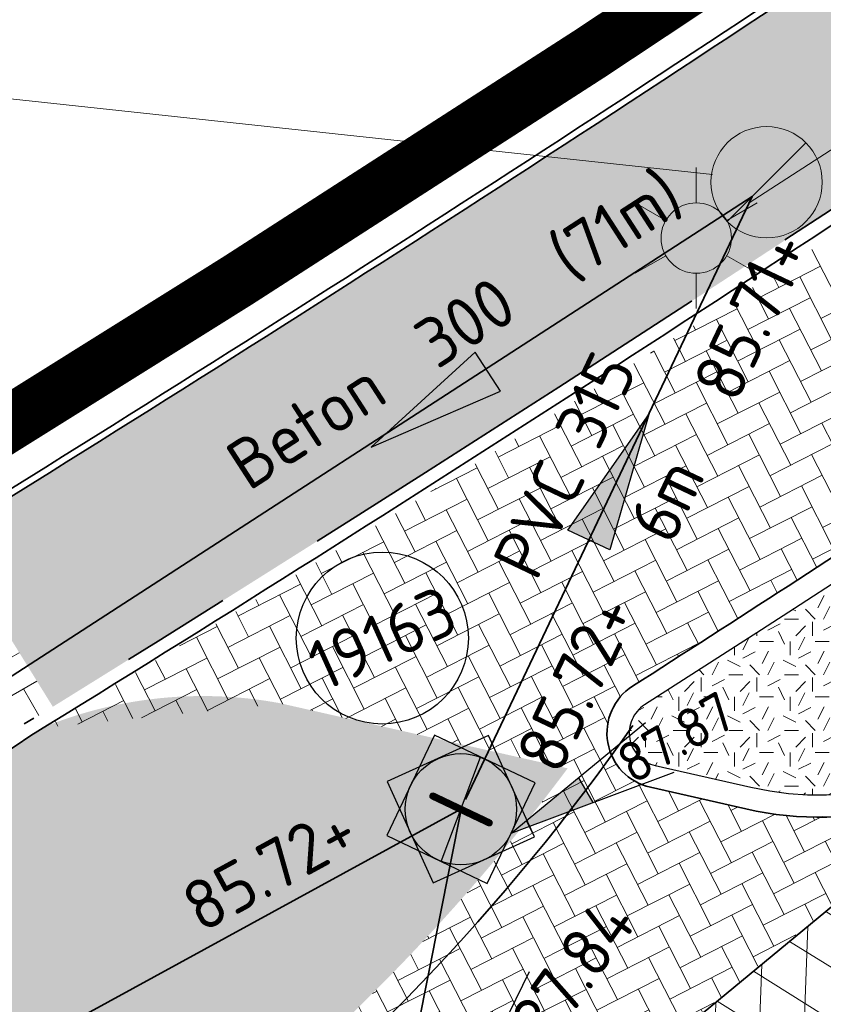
# Model space of a CAD drawing. Header units: metres. Extents: x 195696 to 514079, y 327475 to 328989.
# Tile 215 of 256: x 196158.13 to 196165.35, y 327743.54 to 327752.39. Entities that reach past the tile are written whole.
import ezdxf
from ezdxf import colors
from ezdxf.entities.mleader import LeaderData, LeaderLine
from ezdxf.enums import TextEntityAlignment as Align
from ezdxf.math import Vec2, Vec3

# ---------------------------------------------------------------- set-up
doc = ezdxf.new("R2010")
doc.units = ezdxf.units.M
for name, pattern in [('CENTER2', [1.125, 0.75, -0.125, 0.125, -0.125]), ('RI-GWA-SO', [18.450000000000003, 6, -1.8, 1.75, -1.8, 1.75, -1.8, 1.75, -1.8]), ('RI-HWA', [7.4, 5, -2.4]), ('VH-RIJWIELPADBAND', [20, 8, -2, 2, -2, 0, -2, 2, -2]), ('VH-TROTTOIRBAND_180-200', [20, 10, -2, 2, -2, 2, -2])]:
    doc.linetypes.add(name, pattern=pattern)
for name, color, linetype, lineweight in [('B-WE-OV-ARMATUUR-S-250', 7, 'Continuous', 18), ('B-WE-RI-GWA-G', 30, 'Continuous', 18), ('B-WE-RI-GWA_MATERIAAL-DIAMETER-BOB-STROOMRICHTING-S', 252, 'Continuous', 25), ('B-WE-RI-GWA_RIOOLPUT_INSPECTIEPUT-S-250', 30, 'Continuous', 18), ('N-WE-GR-GRAS-A-250', 62, 'Continuous', 18), ('N-WE-KG-WERKGRENS-200-G', 14, 'CENTER2', 35), ('N-WE-RI-GWA_PUTDEKSELNIVEAU-S-200', 7, 'Continuous', 25), ('N-WE-RI-GWA_PUTNUMMER-S-250', 7, 'Continuous', 25), ('N-WE-RI-GWA_TRANSPORTLEIDING-G', 30, 'RI-GWA-SO', 35), ('N-WE-RI-HWA_RIOOLLEIDING_PVC_315-G', 150, 'RI-HWA', 35), ('N-WE-RI-OVERIG_RIOOLPUT_BETON-S-250', 10, 'Continuous', 25), ('N-WE-RI-OVERIG_RIOOLPUT_INSPECTIE-S-250', 10, 'Continuous', 25), ('N-WE-RI-T18', 7, 'Continuous', 18), ('N-WE-RI-VWA_STROOMRICHTING-S', 7, 'Continuous', 25), ('N-WE-VH-GESLOTENVERHARDING-A-200', 252, 'Continuous', 18), ('N-WE-VH-KANTOPSLUITING_OPSLUITBAND_60X200-G', 5, 'Continuous', 35), ('N-WE-VH-KANTOPSLUITING_RIJWIELPADBAND_40 120_250-G', 1, 'VH-RIJWIELPADBAND', 35), ('N-WE-VH-KANTOPSLUITING_TROTTOIRBAND_180 200_250-G', 6, 'VH-TROTTOIRBAND_180-200', 25), ('N-WE-VH-KANTOPSLUITING_VOORKANTBAND-G', 2, 'Continuous', 35), ('N-WE-VH-KANTVERHARDING-G', 5, 'Continuous', 35), ('N-WE-VH-OPENVERHARDING_BETONSTRAATSTEEN_GRIJS-A', 252, 'Continuous', 18), ('N-WE-VH-OPENVERHARDING_BETONSTRAATSTEEN_ROOD-A', 13, 'Continuous', 18), ('N-WE-VH-TEGEL-A', 252, 'Continuous', 18), ('N-WE-VW-MARKERING_DWARS_DRIEHOEK-G', 7, 'VW-HAAIETAND50_L', 35), ('V-WE-RI-GWA_PUTDEKSELNIVEAU-S-250', 7, 'Continuous', 25), ('V-WE-RI-GWA_RIOOLLEIDING_BETON_300-G', 30, 'RI-GWA-V', 35)]:
    doc.layers.add(name, color=color, linetype=linetype, lineweight=lineweight)
doc.styles.add('NLCS-ISO', font='NLCS-ISO.ttf')
doc.styles.add('NLCS-ISO-M250-T18', font='NLCS-ISO.ttf', dxfattribs={"height": 0.45})
doc.linetypes.add('RI-GWA-V', pattern='A,3,[24,NLCS.SHX,S=1,R=0,X=0,Y=0],3,-3', length=9)
doc.linetypes.add('VW-HAAIETAND50_L', pattern='A,0,-0.5,[150,NLCS.SHX,S=1,R=0,X=-0.625,Y=-0.25],-0.5', length=1)
pattern_1 = [(27.04000000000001, (196090.4172369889, 327711.2307072), (0.09157615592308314, 0.2825133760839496), [0.63, -0.21]), (297.04, (196090.2262997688, 327711.604796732), (0.09157615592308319, 0.2825133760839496), [0.63, -0.21])]
pattern_2 = [(87.99999999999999, (0, 0), (-0.3997563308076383, 0.01395979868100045), []), (148, (0, 0), (-0.2119677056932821, -0.3392192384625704), [])]

# ---------------------------------------------------------------- blocks, each defined once
blk = doc.blocks.new('B-SRI-PUT_GWA_KUNSTSTOF-SO')
blk.add_line((-1.414205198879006, -1.41422192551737), (1.414221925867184, 1.41420519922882))
blk.add_circle((8.36349408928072e-06, -8.363144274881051e-06), 2)
blk = doc.blocks.new('*U154')
at = {"ltscale": 0.1, "style": 'NLCS-ISO'}
for tag, p in [('MAT', (-0.5000000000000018, 0.5000000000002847)), ('BOBL', (-64.98704420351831, 1.13464793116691e-13))]:
    blk.add_attdef(tag, text='', height=1.8, dxfattribs=at).set_placement(p, align=Align.BOTTOM_RIGHT)
for tag, p in [('DIA', (0.4999999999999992, 0.5000000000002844)), ('BOBR', (49.40985727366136, -2.220446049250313e-16))]:
    blk.add_attdef(tag, text='', height=1.8, dxfattribs=at).set_placement(p, align=Align.BOTTOM_LEFT)
blk.add_attdef('JVA', text='', height=1.8, dxfattribs=at).set_placement((-2.465190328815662e-32, -0.9999999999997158), align=Align.TOP_CENTER)
at = {"ltscale": 0.1, "style": 'NLCS-ISO', "flags": 1}
blk.add_attdef('PUTNR-L', text='', height=1.8, dxfattribs=at).set_placement((-0.8215082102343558, -5.885126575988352), align=Align.BOTTOM_RIGHT)
blk.add_attdef('PUTNR-L', text='', height=1.8, dxfattribs=at).set_placement((1.948397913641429, -5.769780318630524), align=Align.BOTTOM_LEFT)
blk = doc.blocks.new('SRI-PUT_INSPECTIE-SO')
at = {"flags": 128}
blk.add_lwpolyline([(-1.999999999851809, -2.000000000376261), (2.000000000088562, -2.000000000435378), (2.000000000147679, 1.999999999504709), (-2.00000000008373, 1.999999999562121)], close=True, dxfattribs=at)
blk.add_circle((0, -7.105427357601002e-14), 1.999999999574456)
at = {"style": 'NLCS-ISO'}
blk.add_text('I', height=2.5, dxfattribs=at).set_placement((-0.002795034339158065, -0.007140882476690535), align=Align.MIDDLE_CENTER)
blk = doc.blocks.new('*U168')
at = {"ltscale": 0.1}
blk.add_hatch(color=256, dxfattribs=at).paths.add_polyline_path([(2.500000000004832, 0), (-2.500000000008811, -0.8333333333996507), (-2.500000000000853, 0.8333333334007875)])
at = {"ltscale": 0.1, "flags": 128}
blk.add_lwpolyline([(2.500000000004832, 0), (-2.500000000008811, -0.8333333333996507), (-2.500000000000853, 0.8333333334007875)], close=True, dxfattribs=at)
at = {"ltscale": 0.1, "style": 'NLCS-ISO'}
for tag, p in [('MAT', (-0.5000000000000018, 0.5000000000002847)), ('BOBL', (-4.048312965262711, -3.239999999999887))]:
    blk.add_attdef(tag, text='', height=1.8, dxfattribs=at).set_placement(p, align=Align.BOTTOM_RIGHT)
for tag, p in [('DIA', (0.4999999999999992, 0.5000000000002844)), ('BOBR', (4.1535239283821, -3.24))]:
    blk.add_attdef(tag, text='', height=1.8, dxfattribs=at).set_placement(p, align=Align.BOTTOM_LEFT)
blk.add_attdef('JVA', text='', height=1.8, dxfattribs=at).set_placement((-2.465190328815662e-32, -0.9999999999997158), align=Align.TOP_CENTER)
at = {"ltscale": 0.1, "style": 'NLCS-ISO', "flags": 1}
blk.add_attdef('PUTNR-L', text='', height=1.8, dxfattribs=at).set_placement((-0.8215082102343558, -5.885126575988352), align=Align.BOTTOM_RIGHT)
blk.add_attdef('PUTNR-L', text='', height=1.8, dxfattribs=at).set_placement((1.948397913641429, -5.769780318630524), align=Align.BOTTOM_LEFT)
blk = doc.blocks.new('*U195')
at = {"ltscale": 0.1}
blk.add_hatch(color=256, dxfattribs=at).paths.add_polyline_path([(-2.500000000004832, 0), (2.500000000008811, -0.8333333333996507), (2.500000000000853, 0.8333333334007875)])
at = {"ltscale": 0.1, "flags": 128}
blk.add_lwpolyline([(-2.500000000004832, 0), (2.500000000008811, -0.8333333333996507), (2.500000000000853, 0.8333333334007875)], close=True, dxfattribs=at)
at = {"ltscale": 0.1, "style": 'NLCS-ISO'}
for tag, p in [('MAT', (-1, 0.5000000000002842)), ('BOBL', (-166.7964282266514, -3.239999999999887))]:
    blk.add_attdef(tag, text='', height=1.8, dxfattribs=at).set_placement(p, align=Align.BOTTOM_RIGHT)
for tag, p in [('DIA', (1, 0.5000000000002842)), ('BOBR', (172.5458537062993, -3.24))]:
    blk.add_attdef(tag, text='', height=1.8, dxfattribs=at).set_placement(p, align=Align.BOTTOM_LEFT)
blk.add_attdef('JVA', text='', height=1.8, dxfattribs=at).set_placement((0, -0.9999999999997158), align=Align.TOP_CENTER)
blk = doc.blocks.new('SOV-ARMATUUR-SO')
for p, q in [((8.349587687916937e-10, 1.265625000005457), (1.669846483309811e-09, 2.53125000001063)), ((-1.096064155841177, 0.6328125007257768), (-2.192125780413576, 1.265625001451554)), ((1.096064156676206, 0.6328124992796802), (2.192125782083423, 1.26562499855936)), ((-1.096064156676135, -0.6328124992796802), (-2.192125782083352, -1.26562499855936)), ((1.096064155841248, -0.6328125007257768), (2.192125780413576, -1.265625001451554)), ((-8.349587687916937e-10, -1.265625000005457), (-1.669775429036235e-09, -2.53125000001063))]:
    blk.add_line(p, q)
blk.add_circle((0, 0), 1.265625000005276)
at = {"style": 'NLCS-ISO'}
blk.add_attdef('TYPE', text='', height=1.75, dxfattribs=at).set_placement((0.1052451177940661, 3.816837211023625), align=Align.MIDDLE_CENTER)
blk = doc.blocks.new('SRI-PUT_BETON-SO')
h = blk.add_hatch(color=256)
h.dxf.hatch_style = 1
h.paths.add_polyline_path([(1.414221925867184, 1.41420519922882, 0.6681786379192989), (-1.999991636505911, -8.363144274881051e-06, 0.198912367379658), (-1.414205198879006, -1.41422192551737)])
blk.add_line((-1.414205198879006, -1.41422192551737), (1.414221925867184, 1.41420519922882))
blk.add_lwpolyline([(-1.999991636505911, -2.000008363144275), (2.000008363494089, -2.000008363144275), (2.000008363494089, 1.999991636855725), (-1.999991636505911, 1.999991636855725)], close=True)
blk.add_circle((8.36349408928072e-06, -8.363144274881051e-06), 2)
blk = doc.blocks.new('SRI-PUTDEKSELHOOGTE-SO')
h = blk.add_hatch(color=256)
h.dxf.hatch_style = 1
h.paths.add_polyline_path([(3.018955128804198, 2.485302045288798), (0, 2.220446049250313e-16), (3.661812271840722, 1.371840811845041)])
for p, q in [((0, 0), (6.037910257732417, 4.970604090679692)), ((0, 0), (7.323624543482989, 2.743681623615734)), ((3.018955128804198, 2.485302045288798), (3.661812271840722, 1.371840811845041))]:
    blk.add_line(p, q)
at = {"style": 'NLCS-ISO'}
blk.add_attdef('PUTHGT', text='', height=1.8, rotation=30.00000000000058, dxfattribs=at).set_placement((5.01661480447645, 2.929534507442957), align=Align.MIDDLE_LEFT)
blk = doc.blocks.new('SRI-PUTNUMMER-SO')
blk.add_circle((0, 0), 3.090853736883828)
at = {"style": 'NLCS-ISO'}
blk.add_attdef('PUTNR', text='', height=1.8, dxfattribs=at).set_placement((0, 0), align=Align.MIDDLE_CENTER)

msp = doc.modelspace()

# ---------------------------------------------------------------- hatches: boundary and pattern name
at = {"layer": 'N-WE-GR-GRAS-A-250', "lineweight": 0}
h = msp.add_hatch(dxfattribs=at)
h.set_pattern_fill('AGR-GRAS_02-SO', color=256, scale=0.05, pattern_type=2)
h.set_pattern_definition([(0, (0, 0), (0.5, 0.5), [0.125, -0.375]), (0, (0.275, 0.3), (0.5, 0.5), [0.125, -0.375]), (90, (0.05, 0.175), (-0.5, 0.5), [0.125, -0.375]), (90, (0.25, 0.35), (-0.5, 0.5), [0.125, -0.375]), (45, (0.1, 0.35), (0, 0.5000000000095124), [0.125, -0.582106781]), (135, (0.275, 0), (-0.5000000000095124, 0), [0.125, -0.582106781]), (26.56505119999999, (0.125, 0.15), (0.5000000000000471, 2.000322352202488e-10), [0.125, -0.9930339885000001]), (26.56505119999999, (0.35, 0.4), (0.5000000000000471, 2.000322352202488e-10), [0.125, -0.9930339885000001]), (63.43494882, (0.35, 0), (2.54993137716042e-11, 0.500000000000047), [0.125, -0.9930339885]), (63.43494882, (0.125, 0.225), (2.54993137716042e-11, 0.500000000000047), [0.125, -0.9930339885]), (63.43494882, (0.3, 0.1), (2.54993137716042e-11, 0.500000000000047), [0.125, -0.9930339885]), (116.5650512, (0, 0.275), (-2.000324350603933e-10, 0.500000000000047), [0.125, -0.9930339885]), (153.43494882, (0.1, 0.07500000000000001), (-0.500000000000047, 2.549949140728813e-11), [0.125, -0.9930339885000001])])
edge = h.paths.add_edge_path()
edge.add_arc((196163.9047674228, 327745.9766033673), 0.3000000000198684, 122.6238290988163, 257.2414351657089)
edge.add_line((196163.8385144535, 327745.6840105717), (196164.6975785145, 327745.4894892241))
edge.add_arc((196165.3159395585, 327748.2203553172), 2.799999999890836, 257.2414352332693, 312.7597743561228)
edge.add_line((196167.2169323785, 327746.1645765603), (196173.7455129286, 327752.2016001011))
edge.add_arc((196173.5418351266, 327752.4218621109), 0.2999999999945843, 312.7597743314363, 484.4318837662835)
edge.add_arc((196007.6259316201, 327990.0754310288), 289.5401493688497, 302.6285030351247, 304.9210118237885, ccw=False)
at = {"layer": 'N-WE-VH-GESLOTENVERHARDING-A-200', "lineweight": 0}
h = msp.add_hatch(dxfattribs=at)
h.set_pattern_fill('AVH-GESLOTEN-SOD', color=256, scale=0.2, angle=28, pattern_type=2)
h.set_pattern_definition(pattern_2)
edge = h.paths.add_edge_path()
edge.add_arc((196002.8392108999, 327994.4170410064), 300.3105728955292, 298.0902589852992, 298.1829516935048)
edge.add_arc((196098.9785311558, 327814.9897912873), 96.7499999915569, 298.1829517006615, 308.3814825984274)
edge.add_line((196159.0500707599, 327739.1480308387), (196167.2475241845, 327745.9249292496))
edge.add_arc((196165.3159395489, 327748.2203553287), 3.00000001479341, 310.0803713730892, 312.7597743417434)
edge.add_line((196167.35271758, 327746.0177352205), (196174.2066933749, 327752.3556539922))
edge.add_line((196174.2066933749, 327752.3556539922), (196176.3798590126, 327749.3575136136))
edge.add_arc((196240.5988028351, 327669.8875864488), 102.1740772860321, 128.9413703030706, 131.8372612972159)
edge.add_line((196172.4469423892, 327746.0116035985), (196162.8488733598, 327738.0444900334))
edge.add_arc((196098.9785311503, 327814.9897912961), 100.0000000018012, 298.1829516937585, 309.69520475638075, ccw=False)
edge.add_arc((196002.8392252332, 327994.417014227), 303.5605425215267, 296.6494245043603, 298.18295169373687, ccw=False)
edge.add_line((196138.9953072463, 327723.1044190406), (196125.4960893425, 327716.5077378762))
edge.add_arc((196125.7156155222, 327716.0585071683), 0.4999999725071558, 116.0434350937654, 122.373698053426)
edge.add_arc((196147.9496387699, 327669.1892882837), 52.37189080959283, 115.4455440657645, 121.0030107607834)
edge.add_arc((196121.0918731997, 327713.8589807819), 0.2500195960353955, 118.1906929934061, 229.250672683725)
edge.add_arc((196102.9812874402, 327692.8335136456), 27.49999995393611, 49.25964687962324, 58.29503817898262)
edge.add_arc((196117.5651768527, 327716.4424932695), 0.2502027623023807, 238.321955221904, 298.4773294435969)
edge.add_arc((196242.7567194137, 327480.3965558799), 266.9400155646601, 116.81138615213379, 117.9396073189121, ccw=False)
edge.add_arc((196122.1347975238, 327719.0898090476), 0.4999999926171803, 295.7619758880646, 302.1511996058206)
edge.add_arc((196122.1347102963, 327719.0897542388), 0.5000000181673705, 297.91533745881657, 302.16300455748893, ccw=False)
edge.add_arc((196242.7567191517, 327480.3965564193), 266.9400149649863, 114.75962567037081, 116.8073749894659, ccw=False)
edge.add_arc((196129.8040447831, 327725.5663163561), 3.000000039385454, 292.6419377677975, 296.8302535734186)
edge.add_line((196131.1580911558, 327722.889273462), (196136.2742470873, 327725.3788814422))
edge.add_arc((196002.8389643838, 327994.417530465), 300.3111209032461, 296.3800634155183, 298.0902565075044)
h = msp.add_hatch(dxfattribs=at)
h.set_pattern_fill('AVH-GESLOTEN-SOD', color=256, scale=0.2, angle=28, pattern_type=2)
h.set_pattern_definition(pattern_2)
h.paths.add_polyline_path([(196157.962, 327732.862, 0.00351585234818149), (196160.987, 327735.539), (196166.343, 327740.519), (196169.856, 327743.692), (196171.771, 327745.401, -0.001006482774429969), (196172.07556866, 327745.677483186), (196170.4482898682, 327744.2875916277), (196162.8808085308, 327738.0060173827, -0.05027397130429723), (196146.2309968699, 327726.8013170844, -0.006691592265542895), (196139.0174974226, 327723.0596120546), (196131.0515779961, 327719.1668953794), (196130.1345730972, 327718.7648978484, -0.08442666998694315), (196133.3878517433, 327719.5772398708, 0.09818586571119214), (196137.1347885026, 327720.6222520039), (196143.713, 327723.945), (196147.575, 327725.978), (196151.251, 327727.988, 0.03928629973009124)])
at = {"layer": 'N-WE-VH-OPENVERHARDING_BETONSTRAATSTEEN_GRIJS-A', "lineweight": 0}
h = msp.add_hatch(dxfattribs=at)
h.set_pattern_fill('AVH-BSS_KEIFORMAAT_ELLEBOOG', color=256, scale=2, angle=27.04, pattern_type=2)
h.set_pattern_definition(pattern_1)
h.paths.add_polyline_path([(196167.2299439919, 327745.9309067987, -0.2347271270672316), (196164.6358296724, 327745.3004049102), (196163.0514790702, 327745.6591558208, -0.07901617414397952), (196158.9305739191, 327741.6460275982, -0.484256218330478), (196159.6739284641, 327741.3951886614, -0.3118921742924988), (196159.1108536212, 327739.1876460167)])
at = {"layer": 'N-WE-VH-OPENVERHARDING_BETONSTRAATSTEEN_ROOD-A', "lineweight": 0}
h = msp.add_hatch(dxfattribs=at)
h.set_pattern_fill('AVH-BSS_KEIFORMAAT_KEPER', color=256, scale=2, angle=27.04, pattern_type=2)
h.set_pattern_definition(pattern_1)
edge = h.paths.add_edge_path()
edge.add_line((196174.034888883, 327753.4446394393), (196172.6571997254, 327755.3453254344))
edge.add_arc((196016.0424294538, 327973.4513352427), 268.5114853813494, 305.4463278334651, 305.68088725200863, ccw=False)
edge.add_arc((196041.4956551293, 327941.3468987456), 227.6058132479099, 300.8905418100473, 304.91338895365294, ccw=False)
edge.add_line((196158.348388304, 327746.027045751), (196160.4826853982, 327746.2388213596))
edge.add_line((196160.4826853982, 327746.2388213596), (196163.7943458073, 327745.4889487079))
edge.add_arc((196163.90480193, 327745.97660941), 0.5000135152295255, 122.62753267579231, 257.23773158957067, ccw=False)
edge.add_arc((196007.6157569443, 327990.0909719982), 289.3587238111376, 302.6285437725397, 304.9212402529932)
edge.add_line((196173.2591220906, 327752.8342616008), (196174.034888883, 327753.4446394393))
h = msp.add_hatch(dxfattribs=at)
h.set_pattern_fill('AVH-BSS_KEIFORMAAT_KEPER', color=256, scale=2, angle=27.04, pattern_type=2)
h.set_pattern_definition(pattern_1)
edge = h.paths.add_edge_path()
edge.add_arc((196129.5578064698, 327723.2988013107), 6.000000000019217, 116.0434352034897, 186.775137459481)
edge.add_line((196123.5997057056, 327722.5909628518), (196128.1641339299, 327724.858349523))
edge.add_line((196128.1641339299, 327724.858349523), (196129.3431462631, 327725.4344990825))
edge.add_line((196129.3431462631, 327725.4344990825), (196135.169114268, 327728.2836619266))
edge.add_line((196135.169114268, 327728.2836619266), (196140.477528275, 327730.9901562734))
edge.add_line((196140.477528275, 327730.9901562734), (196145.7303849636, 327733.8023615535))
edge.add_line((196145.7303849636, 327733.8023615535), (196151.3672299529, 327736.976572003))
edge.add_arc((196055.3583026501, 327900.946979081), 190.0105484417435, 300.3500800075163, 303.0306060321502)
edge.add_arc((196148.3731287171, 327756.6093568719), 18.31286083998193, 305.2050558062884, 323.2766809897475)
edge.add_line((196163.0514790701, 327745.6591558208), (196160.4651052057, 327746.2447989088))
edge.add_arc((196159.7717494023, 327742.5224918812), 3.786332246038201, 79.44841532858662, 111.7730900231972)
edge.add_arc((196008.9082184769, 327988.115945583), 284.4985057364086, 301.6584053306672, 301.6912803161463, ccw=False)
edge.add_arc((196055.4662570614, 327900.7983783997), 185.8417143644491, 300.20861194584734, 303.56997308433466, ccw=False)
edge.add_arc((196002.8123851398, 327994.4706759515), 293.2905422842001, 296.38406730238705, 299.89061746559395, ccw=False)
edge.add_line((196133.1466207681, 327731.7306348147), (196126.9234921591, 327728.6895700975))
edge = h.paths.add_edge_path()
edge.add_line((196092.0888065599, 327707.6849695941), (196098.6010209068, 327710.7550273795))
edge.add_line((196098.6010209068, 327710.7550273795), (196103.7600966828, 327713.1871741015))
edge.add_line((196103.7600966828, 327713.1871741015), (196110.664544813, 327716.4768463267))
edge.add_arc((196110.8796096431, 327716.0254627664), 0.4999999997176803, 71.19305172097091, 115.475789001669, ccw=False)
edge.add_arc((196102.98128756, 327692.8335135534), 25.00000000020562, 70.16330769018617, 71.19305173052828, ccw=False)
edge.add_arc((196110.833448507, 327715.3840384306), 1.154073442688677, 25.978416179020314, 56.8343648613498, ccw=False)
edge.add_arc((196110.8334421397, 327715.384051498), 1.154073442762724, 25.97769450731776, 84.75755282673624)
edge.add_line((196110.9388902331, 327716.5332974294), (196122.351489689, 327721.9709096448))
edge.add_line((196122.351489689, 327721.9709096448), (196123.4099120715, 327722.496682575))
edge.add_arc((196129.5578064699, 327723.2988013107), 6.200000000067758, 130.6359857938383, 187.433419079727, ccw=False)
edge.add_line((196125.5200504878, 327728.0037483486), (196124.0405113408, 327727.2807399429))
edge.add_line((196124.0405113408, 327727.2807399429), (196102.0469885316, 327716.8017733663))
edge.add_line((196102.0469885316, 327716.8017733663), (196090.3710454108, 327711.2973752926))
edge.add_line((196090.3710454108, 327711.2973752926), (196092.0888065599, 327707.6849695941))
at = {"layer": 'N-WE-VH-TEGEL-A', "lineweight": 0}
h = msp.add_hatch(dxfattribs=at)
h.set_pattern_fill('AVH-TEGEL_300X300_HALFST', color=256, angle=26, pattern_type=2)
h.set_pattern_definition([(26, (196084.9175331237, 327710.849203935), (0.2038825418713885, 0.2663304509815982), [0.3, -0.3]), (116, (196084.9175331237, 327710.849203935), (-0.2696382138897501, -0.1315113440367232), [])])
h.paths.add_polyline_path([(196097.7486920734, 327714.9080907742), (196096.9811346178, 327716.536235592), (196087.8185852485, 327712.216728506), (196084.9175331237, 327710.8492039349), (196085.6850352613, 327709.2210330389), (196088.5861427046, 327710.588583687)])
h.paths.add_polyline_path([(196120.3590985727, 327725.6596299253), (196119.5848651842, 327727.284610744), (196111.4506282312, 327723.408997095), (196112.2248616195, 327721.7840162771)])
edge = h.paths.add_edge_path()
edge.add_line((196147.9698064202, 327741.832365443), (196148.8665455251, 327740.2716415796))
edge.add_arc((196002.8123846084, 327994.4706756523), 293.1705422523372, 296.3841371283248, 299.88021715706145, ccw=False)
edge.add_line((196133.0936139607, 327731.8382935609), (196131.3596919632, 327730.9909755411))
edge.add_line((196131.3596919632, 327730.9909755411), (196130.5693976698, 327732.6082061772))
edge.add_line((196130.5693976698, 327732.6082061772), (196132.2985039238, 327733.453170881))
edge.add_arc((196002.8123845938, 327994.4706756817), 291.3705422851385, 296.3851878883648, 299.8802171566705)
edge = h.paths.add_edge_path()
edge.add_line((196158.4262673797, 327746.212626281), (196157.4757233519, 327747.7447567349))
edge.add_arc((196008.9084809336, 327988.1156118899), 282.5780839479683, 301.7191791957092, 303.9467642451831)
edge.add_line((196166.7064045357, 327753.7010457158), (196170.6535751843, 327756.4069573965))
edge.add_line((196170.6535751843, 327756.4069573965), (196170.693506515, 327756.4359011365))
edge.add_line((196170.693506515, 327756.4359011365), (196171.7281170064, 327754.9266929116))
edge.add_arc((196031.6549995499, 327951.5240416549), 241.3938602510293, 305.44610137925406, 305.46939015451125, ccw=False)
edge.add_arc((195987.8353604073, 328021.1788730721), 323.5856832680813, 301.8157425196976, 304.6143552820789, ccw=False)
h = msp.add_hatch(dxfattribs=at)
h.set_pattern_fill('AVH-TEGEL_300X300_HALFST', color=256, angle=-60.11978283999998, pattern_type=2)
h.set_pattern_definition([(299.88021716, (196147.9399151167, 327741.8843895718), (0.2795168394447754, -0.1853923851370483), [0.3, -0.3]), (29.88021716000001, (196147.9399151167, 327741.8843895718), (-0.149456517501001, 0.2601206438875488), [])])
h.paths.add_polyline_path([(196158.0525850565, 327745.9804192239, -0.01741732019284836), (196158.2425477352, 327746.0969826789, 6.413056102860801e-05), (196158.2842746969, 327746.1245838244, 0.0001290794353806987), (196158.4262673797, 327746.212626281), (196157.4757233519, 327747.7447567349, -0.0002935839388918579), (196157.1933448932, 327747.5704546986, -0.01470401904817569), (196148.0110453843, 327741.8560644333, -4.081021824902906e-05), (196147.9698064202, 327741.8323654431), (196148.8665455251, 327740.2716415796, 4.510215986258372e-05), (196148.9124028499, 327740.2979951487, 0.006914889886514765), (196153.5341594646, 327743.0795092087, 0.00722825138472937)])

# ---------------------------------------------------------------- linework, layer by layer
at = {"layer": 'B-WE-RI-GWA-G', "flags": 128}
msp.add_lwpolyline([(196164.6832862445, 327750.7408508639), (196192.11, 327768.47), (196193.861, 327770.159)], dxfattribs=at)
at = {"layer": 'N-WE-KG-WERKGRENS-200-G', "ltscale": 20, "const_width": 0.5, "flags": 128}
msp.add_lwpolyline([(195828.5449324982, 327534.879240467, 0.003022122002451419), (195829.93590122, 327535.771814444, 0.01445730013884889), (195849.9203571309, 327549.7795194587), (195856.8154032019, 327554.916298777, 0.003168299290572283), (195864.1639217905, 327560.5850023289, 0.004116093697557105), (195873.665133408, 327568.1354444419), (195875.2468758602, 327569.7402853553, -0.04590442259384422), (195893.6684553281, 327584.1758765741, -0.003920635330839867), (195895.415665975, 327585.2829132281), (195899.6903654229, 327587.1140162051), (195908.6549476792, 327591.1456296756), (195913.7783480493, 327593.5262803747), (195911.7519175, 327599.815644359, 0.01672595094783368), (195914.3030782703, 327602.3834741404, -0.05873833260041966), (195918.1914157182, 327605.6903519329, -0.0149636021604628), (195933.7835255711, 327615.4114837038, -0.02290013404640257), (195960.6453597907, 327629.6436936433), (195962.2695904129, 327626.1022357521), (195964.6556142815, 327627.196545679), (195963.0164419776, 327630.7705827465), (195985.3556549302, 327641.6865604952), (195986.2883373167, 327639.6407298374), (195991.3787427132, 327641.9896044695), (195991.2167854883, 327642.3405929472), (196016.8331699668, 327654.1033951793), (196043.3648561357, 327666.2187952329), (196062.7450758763, 327674.9827924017, -0.2249660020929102), (196073.449816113, 327674.7914675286, -0.1421209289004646), (196089.6624870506, 327659.9048043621), (196098.6602686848, 327645.085066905), (196102.7039221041, 327638.3856411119), (196105.2942913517, 327634.0936276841), (196104.5483598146, 327630.4830016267), (196106.5069983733, 327630.0783598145), (196106.8157439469, 327631.572819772), (196109.5556329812, 327627.0332549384), (196106.9175713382, 327623.6433724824), (196107.2726273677, 327621.2378997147), (196108.1724373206, 327618.762568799), (196115.3588616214, 327620.4646843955), (196117.1091711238, 327616.5289866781), (196119.7797565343, 327617.7166670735), (196121.91969184, 327613.0267845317, -0.00392140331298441), (196122.0892688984, 327612.647286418), (196123.750845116, 327608.8491332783), (196134.2791748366, 327613.0028017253), (196129.7162030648, 327622.9043765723), (196131.4787331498, 327623.7577356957), (196131.9220392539, 327622.8057424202), (196136.5309742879, 327625.0444784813), (196135.9782779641, 327626.2430509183, 0.0008442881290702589), (196135.4677727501, 327627.3242460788, 0.00200703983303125), (196134.3940288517, 327629.5648853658, 0.01591494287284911), (196124.8497653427, 327647.7894020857), (196123.6001729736, 327650.0628411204), (196120.6893621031, 327655.3570407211, -0.0299467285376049), (196119.8876454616, 327657.1722740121, -0.03392687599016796), (196119.2473421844, 327659.3243675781, -0.079656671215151), (196118.7071710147, 327669.5938870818, -0.05596398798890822), (196120.895766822, 327679.4810814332, -0.02465094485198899), (196122.3280872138, 327683.3089118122, -0.06398449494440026), (196127.6991712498, 327692.3564989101, -0.0612915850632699), (196136.293138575, 327701.4290951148, -0.002153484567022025), (196137.0448438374, 327702.0496886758), (196134.1238128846, 327705.3584450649), (196130.8403230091, 327710.2730661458), (196128.7795578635, 327714.2167266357), (196130.2824716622, 327714.9511575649), (196136.9835533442, 327718.6725045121), (196150.0915809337, 327725.9518544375), (196156.6698113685, 327729.6049777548, 0.02051814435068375), (196159.759876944, 327731.9555349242, 0.01138610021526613), (196162.7602591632, 327734.61370686), (196165.2195120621, 327736.8760195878), (196167.7078296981, 327739.1642312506), (196170.8379913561, 327742.0864486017), (196172.2114536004, 327743.3378795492), (196172.7900103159, 327745.3866384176), (196177.2139084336, 327749.0588039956), (196171.1339694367, 327757.446802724), (196170.3308734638, 327756.8646883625), (196166.3917223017, 327754.1642742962, -0.0100198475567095), (196156.8914572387, 327748.0422097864, -0.01471472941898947), (196147.7306214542, 327742.3407961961, -0.01528916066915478), (196132.0511333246, 327733.9555756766), (196122.9626991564, 327729.5143181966), (196100.9848614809, 327719.042824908), (196087.5797895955, 327712.7232624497), (196081.7786652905, 327709.9886752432, -0.2480229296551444), (196065.9737873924, 327710.7727387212, -0.0712461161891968), (196063.1016454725, 327712.8429666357), (196060.8679620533, 327714.9103437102), (196050.3103998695, 327724.2971762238), (196044.9293871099, 327729.4094879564), (196037.4614946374, 327736.5039462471), (196032.9629942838, 327731.7832916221), (196022.0346868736, 327741.8797633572), (196018.5616055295, 327737.8270700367), (196029.6593570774, 327728.3165073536), (196024.2891402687, 327722.6810873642), (196034.8576936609, 327713.3451998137), (196036.6471843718, 327711.7636285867), (196037.5375465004, 327710.9511731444), (196040.1934819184, 327706.0842392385), (196041.8161890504, 327702.9959890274), (196042.3214468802, 327700.6229266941), (196041.2663362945, 327695.3568707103), (196023.709869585, 327687.1903512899), (196023.4951042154, 327687.5758275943), (195979.9437075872, 327667.9113284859), (195976.7737302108, 327674.8803333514), (195975.8441556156, 327679.2544665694), (195926.1986886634, 327656.7524510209), (195882.7902105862, 327637.089170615), (195881.879234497, 327639.009765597), (195874.9585656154, 327635.9455117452), (195875.384539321, 327634.9207798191, -0.04918109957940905), (195875.5385754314, 327634.4258961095, -0.2318256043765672), (195874.9557544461, 327632.1454860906, -0.07746400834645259), (195874.3361499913, 327631.6101987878), (195873.9705564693, 327631.4274020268), (195873.5946628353, 327631.2433504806), (195871.5802376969, 327630.3158382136), (195870.8957485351, 327630.0005341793), (195869.0103416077, 327629.1436501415), (195872.6494445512, 327620.8904526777), (195873.4676874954, 327621.2196042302, -0.07566582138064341), (195875.1650564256, 327621.7493192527), (195875.3232605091, 327621.7713942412), (195875.4866921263, 327621.7896601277, -0.08613164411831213), (195877.2482289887, 327621.6983242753, -0.01963332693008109), (195877.6368416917, 327621.5943180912, -0.1395863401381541), (195880.0341996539, 327620.0301874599, -0.05548109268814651), (195880.685988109, 327619.0919567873), (195880.8395418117, 327618.7565879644), (195880.9070976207, 327618.608889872), (195878.4306356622, 327617.5280064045), (195879.5647862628, 327616.8923987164), (195882.3475669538, 327610.7493257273), (195879.8452018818, 327608.734657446, 0.1964746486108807), (195876.1627006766, 327602.0723668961, -0.1879515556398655), (195875.3311774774, 327600.5077894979), (195872.4633350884, 327598.0391846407, 0.01059940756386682), (195868.9136781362, 327594.85022724), (195868.0938996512, 327594.081733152, -0.02178076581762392), (195864.8276881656, 327591.2767985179), (195861.4742628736, 327588.6417396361), (195859.1297837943, 327585.548004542, -0.03149793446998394), (195856.5342211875, 327582.6121502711, -0.008822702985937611), (195850.2659221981, 327577.0803502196, -0.01452253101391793), (195839.5124260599, 327568.4463028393), (195839.2340966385, 327568.2322805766, -0.02049592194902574), (195820.3248775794, 327554.9465112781), (195818.0145626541, 327553.4715049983), (195816.984273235, 327552.8391840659), (195828.5449324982, 327534.879240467)], format="xyb", close=True, dxfattribs=at)
at = {"layer": 'N-WE-RI-GWA_TRANSPORTLEIDING-G'}
for p, q in [((196164.7099640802, 327750.7969598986, 86.792), (196162.0922203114, 327745.2913005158, 86.792)), ((196162.0922203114, 327745.2913005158, 86.792), (196132.543, 327729.158, 86.792)), ((196162.0922203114, 327745.2913005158, 86.792), (196132.543, 327729.158, 86.792))]:
    msp.add_line(p, q, dxfattribs=at)
at = {"layer": 'N-WE-RI-HWA_RIOOLLEIDING_PVC_315-G', "flags": 128}
msp.add_lwpolyline([(196161.407155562, 327741.8410181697), (196162.0935325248, 327745.2899028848)], dxfattribs=at)
at = {"layer": 'N-WE-VH-KANTOPSLUITING_RIJWIELPADBAND_40 120_250-G', "ltscale": 0.5, "flags": 128}
msp.add_lwpolyline([(196172.5190098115, 327755.5359748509), (196171.6908307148, 327754.9356792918), (196167.7178962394, 327752.2121056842, -0.009993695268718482), (196158.1636682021, 327746.0540831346, -0.01466999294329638), (196148.9124028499, 327740.2979951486, -0.0153008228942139), (196133.0936139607, 327731.8382935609), (196123.9883591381, 327727.3888163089), (196101.9955952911, 327716.9102113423), (196096.8441671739, 327714.4816699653), (196088.5861427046, 327710.588583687), (196084.396909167, 327708.6138243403, -0.3003915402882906), (196060.5291952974, 327712.0536244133), (196048.7131524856, 327722.5593844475), (196043.3038799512, 327727.6985448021), (196036.0167408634, 327734.6212883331)], format="xyb", dxfattribs=at)
at = {"layer": 'N-WE-VH-KANTOPSLUITING_TROTTOIRBAND_180 200_250-G', "flags": 128}
msp.add_lwpolyline([(196163.8385144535, 327745.6840105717), (196164.6975785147, 327745.489489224, 0.2470968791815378), (196167.2169323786, 327746.1645765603), (196173.7455129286, 327752.2016001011, 0.9298438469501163), (196173.3722073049, 327752.6693018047), (196169.3026063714, 327749.8794602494, -0.005789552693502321), (196163.7430310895, 327746.2292718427, 0.6657678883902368)], format="xyb", close=True, dxfattribs=at)
at = {"layer": 'N-WE-VH-KANTOPSLUITING_VOORKANTBAND-G', "flags": 128}
for points in [[(196171.4274101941, 327757.0419663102), (196170.619, 327756.456), (196166.6726884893, 327753.7506772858, -0.01001426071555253), (196157.161, 327747.621, -0.01470516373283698), (196147.981, 327741.908, -0.01529164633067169), (196132.272, 327733.507), (196123.18, 327729.064), (196101.199, 327718.591), (196087.793, 327712.271), (196081.991, 327709.536, -0.2478344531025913), (196065.73, 327710.336, -0.07088865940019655), (196062.7583742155, 327712.4793879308), (196060.532, 327714.54), (196049.972, 327723.929), (196044.585, 327729.047), (196037.2978111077, 327735.9697908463)], [(196172.5894355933, 327755.4388141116), (196171.7599810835, 327754.8375940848), (196167.7853297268, 327752.1128435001, -0.009992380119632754), (196158.2283548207, 327745.9529908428, -0.01466774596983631), (196148.9724930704, 327740.1941237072, -0.01530141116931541), (196133.1466207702, 327731.7306348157), (196124.0405113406, 327727.2807399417), (196102.0469885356, 327716.8017733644), (196096.895337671, 327714.3731269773), (196088.6373132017, 327710.4800406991), (196084.4480759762, 327708.5052796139, -0.3003915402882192), (196060.449460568, 327711.9639451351), (196048.6319365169, 327722.4710221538), (196043.2212270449, 327727.6115476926), (196035.9340911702, 327734.5342881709)]]:
    msp.add_lwpolyline(points, format="xyb", dxfattribs=at)
msp.add_lwpolyline([(196163.7943458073, 327745.4889487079), (196164.6534098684, 327745.2944273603, 0.2470968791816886), (196167.35271758, 327746.0177352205), (196173.8812981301, 327752.0547587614, 0.929843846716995), (196173.2591220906, 327752.8342616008), (196169.1902139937, 327750.0448950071, -0.005788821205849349), (196163.6352068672, 327746.397717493, 0.6657678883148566)], format="xyb", close=True, dxfattribs=at)
at = {"layer": 'N-WE-VH-KANTVERHARDING-G'}
msp.add_lwpolyline([(196159.0500707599, 327739.1480308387), (196167.2475241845, 327745.9249292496)], dxfattribs=at)
at = {"layer": 'N-WE-VW-MARKERING_DWARS_DRIEHOEK-G', "ltscale": 4, "flags": 128}
msp.add_lwpolyline([(196159.501457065, 327741.7382766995, 0.07807070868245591), (196163.6359370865, 327746.0440165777, 0.07807070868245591)], format="xyb", dxfattribs=at)

# ---------------------------------------------------------------- block references
at = {"layer": 'B-WE-RI-GWA_RIOOLPUT_INSPECTIEPUT-S-250', "xscale": 0.25, "yscale": 0.25, "zscale": 0.25}
msp.add_blockref('B-SRI-PUT_GWA_KUNSTSTOF-SO', (196164.839, 327750.926, 86.792), dxfattribs=at)
at = {"layer": 'N-WE-RI-GWA_PUTDEKSELNIVEAU-S-200', "xscale": 0.2, "yscale": 0.2, "zscale": 0.2}
msp.add_blockref('SRI-PUTDEKSELHOOGTE-SO', (196162.5437777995, 327745.0766011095, 86.792), dxfattribs=at).add_auto_attribs({'PUTHGT': '87.87'})
at = {"layer": 'N-WE-RI-GWA_PUTNUMMER-S-250', "xscale": 0.25, "yscale": 0.25, "zscale": 0.25, "rotation": 24.3}
msp.add_blockref('SRI-PUTNUMMER-SO', (196161.3864085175, 327746.8297299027), dxfattribs=at).add_auto_attribs({'PUTNR': '19163'})
at = {"layer": 'N-WE-RI-OVERIG_RIOOLPUT_BETON-S-250', "xscale": 0.25, "yscale": 0.25, "zscale": 0.25, "rotation": 24.41}
msp.add_blockref('SRI-PUT_BETON-SO', (196162.0922203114, 327745.2913005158, 86.792), dxfattribs=at)
at = {"layer": 'N-WE-RI-OVERIG_RIOOLPUT_INSPECTIE-S-250', "xscale": 0.25, "yscale": 0.25, "zscale": 0.25, "rotation": 64.57058667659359}
msp.add_blockref('SRI-PUT_INSPECTIE-SO', (196162.0922203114, 327745.2913005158, 86.792), dxfattribs=at)
at = {"layer": 'N-WE-RI-VWA_STROOMRICHTING-S'}
ref = msp.add_blockref('*U154', (196148.982203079, 327738.1334856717, 86.792), dxfattribs=dict(at, xscale=0.2499999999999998, yscale=0.2499999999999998, zscale=0.2499999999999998, rotation=28.63368321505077))
ref.add_attrib('BOBR', '85.72+', dxfattribs={"layer": '0', "ltscale": 0.1, "height": 0.4499999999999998, "rotation": 28.63368321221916, "style": 'NLCS-ISO'}).set_placement((196159.823978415, 327744.0528844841, 86.792), align=Align.BOTTOM_LEFT)
at = {"layer": 'V-WE-RI-GWA_PUTDEKSELNIVEAU-S-250', "xscale": 0.25, "yscale": 0.25, "zscale": 0.25, "rotation": 24.3}
msp.add_blockref('SRI-PUTDEKSELHOOGTE-SO', (196161.8457151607, 327742.0811545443), dxfattribs=at).add_auto_attribs({'PUTHGT': '87.84'})

# ---------------------------------------------------------------- next in the draw order: leaders
at = {"layer": 'N-WE-RI-T18'}
ml = msp.add_multileader_mtext('Standard', dxfattribs=at)
ml.set_content('Aansluiten op \\Pbestaande put', color=256, style='NLCS-ISO-M250-T18')
ml.set_leader_properties(color=256, linetype='ByLayer', lineweight=-1)
ml.build(insert=Vec2(0, 0))
ml.multileader.update_dxf_attribs({"text_left_attachment_type": 5, "text_right_attachment_type": 5, "dogleg_length": 0.45, "arrow_head_size": 0.45})
ctx = ml.context
ctx.base_point, ctx.char_height, ctx.arrow_head_size, ctx.landing_gap_size, ctx.plane_origin, ctx.plane_x_axis, ctx.plane_y_axis = Vec3(196151.3086321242, 327749.9705766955, 86.792), 0.45, 0.45, 0.225, Vec3(196165.3872255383, 327753.2619435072, 86.792), Vec3(0.9114032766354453, 0.4115143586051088), Vec3(-0.4115143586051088, 0.9114032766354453)
ctx.left_attachment, ctx.right_attachment = 5, 5
notes = []
notes.append((ctx, [(0, (1, 1, 0), (196155.6560257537, 327751.9335001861, 86.792), (-0.9114032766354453, -0.4115143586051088), 0.45, [(0, [(196164.8015, 327750.9476506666, 86.792)], 0, [])])]))
ctx.mtext.insert, ctx.mtext.text_direction, ctx.mtext.rotation, ctx.mtext.flow_direction = Vec3(196150.9643261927, 327751.2798908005, 86.792), Vec3(0.9114032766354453, 0.4115143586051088), 0.4241150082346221, 5
ctx.mtext.has_bg_fill, ctx.mtext.bg_color, ctx.mtext.bg_scale_factor, ctx.mtext.bg_transparency, ctx.mtext.use_window_bg_color = 1, -1027028792, 1.5, 0, 1
for ctx, leaders in notes:
    for number, flags, end, landing, length, lines in leaders:
        leader = LeaderData()
        leader.index, (leader.has_last_leader_line, leader.has_dogleg_vector, leader.attachment_direction) = number, flags
        leader.last_leader_point, leader.dogleg_vector, leader.dogleg_length = Vec3(end), Vec3(landing), length
        for number, points, colour, breaks in lines:
            line = LeaderLine()
            line.index, line.vertices, line.color, line.breaks = number, Vec3.list(points), colors.encode_raw_color(colour), breaks
            leader.lines.append(line)
        ctx.leaders.append(leader)

# ---------------------------------------------------------------- next in the draw order: linework, layer by layer
at = {"layer": 'N-WE-VH-KANTOPSLUITING_OPSLUITBAND_60X200-G', "flags": 128}
msp.add_lwpolyline([(196037.2564862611, 327735.9262907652), (196044.5436735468, 327729.0035014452), (196049.9313920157, 327723.8848188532), (196060.4916845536, 327714.4955587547), (196062.7171864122, 327712.4357540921, 0.07084739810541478), (196065.7007420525, 327710.2835941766, 0.2478126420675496), (196082.0164809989, 327709.4816793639), (196087.8185852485, 327712.216728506), (196101.2246966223, 327718.536781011), (196123.2060761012, 327729.0099618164), (196132.2985039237, 327733.453170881, 0.01529194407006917), (196148.0110453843, 327741.8560644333, 0.01470401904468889), (196157.1933448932, 327747.5704546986, 0.01001359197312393), (196166.7064045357, 327753.7010457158), (196170.6535751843, 327756.4069573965), (196171.462623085, 327756.9933859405)], format="xyb", dxfattribs=at)
at = {"layer": 'V-WE-RI-GWA_RIOOLLEIDING_BETON_300-G', "flags": 128}
msp.add_lwpolyline([(196081.32, 327705.9), (196132.3553965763, 327729.84), (196164.7099640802, 327750.7969598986)], dxfattribs=at)

# ---------------------------------------------------------------- next in the draw order: block references
at = {"layer": 'B-WE-OV-ARMATUUR-S-250', "xscale": 0.25, "yscale": 0.25, "zscale": 0.25}
msp.add_blockref('SOV-ARMATUUR-SO', (196164.207, 327750.424, 86.789), dxfattribs=at)
at = {"layer": 'B-WE-RI-GWA_MATERIAAL-DIAMETER-BOB-STROOMRICHTING-S'}
ref = msp.add_blockref('*U195', (196161.8100924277, 327748.8835637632), dxfattribs=dict(at, xscale=0.25, yscale=0.25, zscale=0.25, rotation=32.87939551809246))
ref.add_attrib('MAT', 'Beton', dxfattribs={"layer": '0', "ltscale": 0.1, "height": 0.45, "rotation": 32.87939551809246, "style": 'NLCS-ISO'}).set_placement((196161.5322795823, 327748.8528225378), align=Align.BOTTOM_RIGHT)
ref.add_attrib('DIA', '300  (71m)', dxfattribs={"layer": '0', "ltscale": 0.1, "height": 0.45, "rotation": 32.87939551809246, "style": 'NLCS-ISO'}).set_placement((196161.9521871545, 327749.1242587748), align=Align.BOTTOM_LEFT)
at = {"layer": 'N-WE-RI-VWA_STROOMRICHTING-S', "xscale": 0.2499999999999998, "yscale": 0.2499999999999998, "zscale": 0.2499999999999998, "rotation": 64.57058667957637}
msp.add_blockref('*U168', (196163.5108938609, 327748.275065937, 86.792), dxfattribs=at).add_auto_attribs({'MAT': 'PVC', 'DIA': '315', 'BOBL': '85.72+', 'BOBR': '85.71+', 'JVA': '6m'})

doc.saveas('drawing.dxf')
